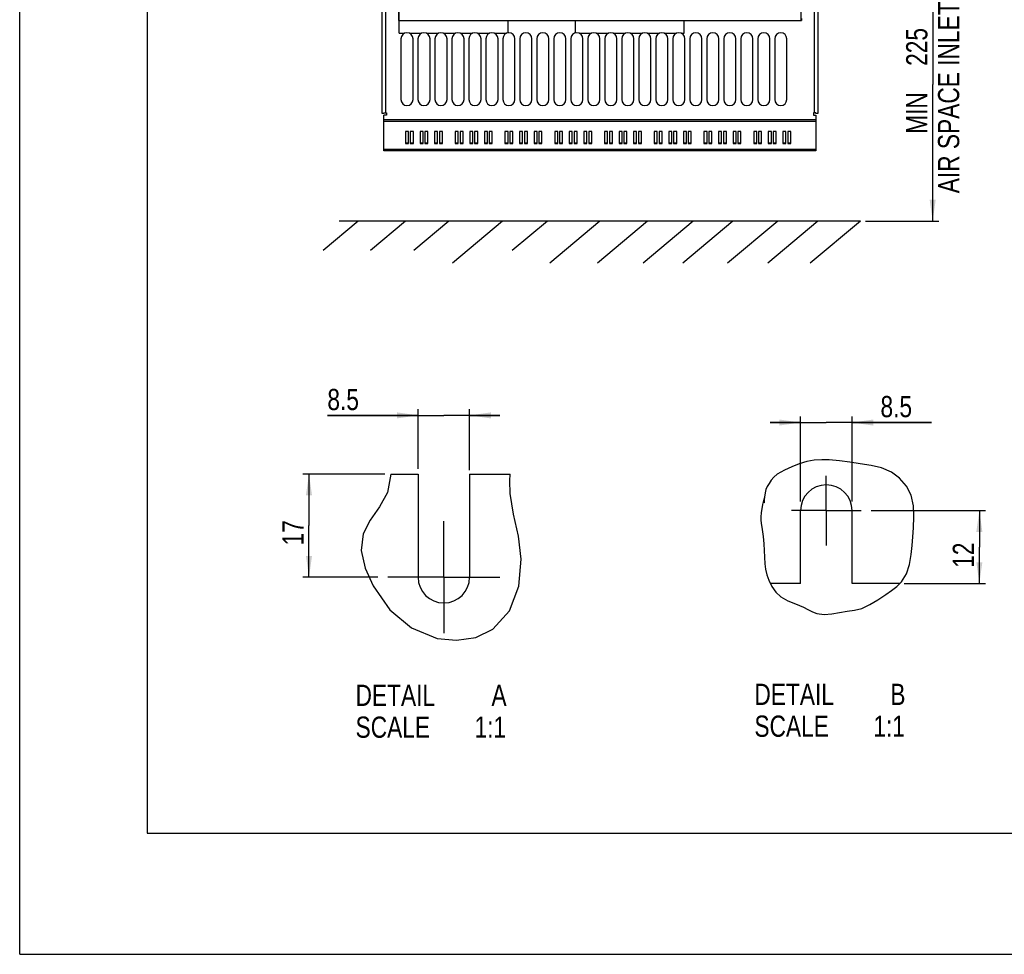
# Model space of a CAD drawing. Extents: x 0 to 594, y 0 to 420.
# Tile 1 of 157: x 0 to 162, y 0 to 154. Entities that reach past the tile are written whole.
import ezdxf

# ---------------------------------------------------------------- set-up
doc = ezdxf.new("R2010")
doc.units = 0
doc.header["$LTSCALE"] = 32.67
doc.linetypes.add('CENTER', pattern=[0.6, 0.375, -0.075, 0.075, -0.075])
doc.layers.get('0').update_dxf_attribs({"linetype": 'CONTINUOUS'})
doc.layers.add('DEFAULT_1', color=7, linetype='CENTER')
doc.styles.get("Standard").update_dxf_attribs({"font": 'txt', "width": 0.8})
doc.dimstyles.get("Standard").update_dxf_attribs({"dimtxt": 2.5, "dimasz": 2.5, "dimexe": 1.25, "dimexo": 0.625, "dimtad": 1, "dimcen": 2.5, "dimazin": 3, "dimtfac": 1, "dimtmove": 0, "dimatfit": 3})

# ---------------------------------------------------------------- blocks, each defined once
blk = doc.blocks.new('_FILLED')
at = {"color": 0, "linetype": 'BYBLOCK'}
blk.add_solid([(0, 0), (-1, 0.143), (-1, -0.143)], dxfattribs=at)
blk = doc.blocks.new('*D0')
at = {"color": 2, "linetype": 'CONTINUOUS'}
for p, q in [((134.03, 165.95), (151.48, 165.95)), ((150.48, 165.95), (150.48, 143.42)), ((150.48, 120.89), (150.48, 143.42)), ((139.38, 120.89), (151.48, 120.89))]:
    blk.add_line(p, q, dxfattribs=at)
at = {"color": 2, "linetype": 'CONTINUOUS', "xscale": 3.5, "yscale": 3.5, "zscale": 3.5}
for p, rotation in [((150.48, 165.95), 90), ((150.48, 120.89), 270)]:
    blk.add_blockref('_FILLED', p, dxfattribs=dict(at, rotation=rotation))
at = {"color": 5, "linetype": 'CONTINUOUS', "width": 0.8}
for s, p in [('AIR SPACE INLET', (154.85, 125.47)), ('225', (149.6, 146.47)), ('MIN ', (149.6, 135.27))]:
    blk.add_text(s, height=3.5, rotation=90, dxfattribs=at).set_placement(p)
blk = doc.blocks.new('*D2')
at = {"color": 2, "linetype": 'CONTINUOUS'}
for p, q in [((65.66, 80.03), (65.66, 89.85)), ((74.16, 79.8), (74.16, 89.85)), ((65.66, 88.85), (50.71, 88.85)), ((50.71, 88.85), (69.91, 88.85)), ((79.16, 88.85), (69.91, 88.85)), ((74.16, 88.85), (79.16, 88.85))]:
    blk.add_line(p, q, dxfattribs=at)
at = {"color": 2, "linetype": 'CONTINUOUS', "xscale": 3.5, "yscale": 3.5, "zscale": 3.5}
blk.add_blockref('_FILLED', (65.66, 88.85), dxfattribs=at)
at = {"color": 2, "linetype": 'CONTINUOUS', "xscale": 3.5, "yscale": 3.5, "zscale": 3.5, "rotation": 180}
blk.add_blockref('_FILLED', (74.16, 88.85), dxfattribs=at)
at = {"color": 5, "linetype": 'CONTINUOUS', "width": 0.8}
blk.add_text('8.5', height=3.5, dxfattribs=at).set_placement((50.71, 89.72))
blk = doc.blocks.new('*D3')
at = {"color": 2, "linetype": 'CONTINUOUS'}
for p, q in [((60.18, 79.18), (46.68, 79.18)), ((47.68, 79.18), (47.68, 70.68)), ((47.68, 62.18), (47.68, 70.68)), ((59.05, 62.18), (46.68, 62.18))]:
    blk.add_line(p, q, dxfattribs=at)
at = {"color": 2, "linetype": 'CONTINUOUS', "xscale": 3.5, "yscale": 3.5, "zscale": 3.5}
for p, rotation in [((47.68, 79.18), 90), ((47.68, 62.18), 270)]:
    blk.add_blockref('_FILLED', p, dxfattribs=dict(at, rotation=rotation))
at = {"color": 5, "linetype": 'CONTINUOUS', "width": 0.8}
blk.add_text('17', height=3.5, rotation=90, dxfattribs=at).set_placement((46.81, 67.41))
blk = doc.blocks.new('*D10')
at = {"color": 2, "linetype": 'CONTINUOUS'}
for p, q in [((140.32, 73.15), (159.17, 73.15)), ((158.17, 73.15), (158.17, 67.15)), ((158.17, 61.15), (158.17, 67.15)), ((145.8, 61.15), (159.17, 61.15))]:
    blk.add_line(p, q, dxfattribs=at)
at = {"color": 2, "linetype": 'CONTINUOUS', "xscale": 3.5, "yscale": 3.5, "zscale": 3.5}
for p, rotation in [((158.17, 73.15), 90), ((158.17, 61.15), 270)]:
    blk.add_blockref('_FILLED', p, dxfattribs=dict(at, rotation=rotation))
at = {"color": 5, "linetype": 'CONTINUOUS', "width": 0.8}
blk.add_text('12', height=3.5, rotation=90, dxfattribs=at).set_placement((157.29, 63.72))
blk = doc.blocks.new('*D11')
at = {"color": 2, "linetype": 'CONTINUOUS'}
for p, q in [((128.69, 87.67), (123.69, 87.67)), ((123.69, 87.67), (132.94, 87.67)), ((128.69, 74.65), (128.69, 88.67)), ((150.27, 87.67), (132.94, 87.67)), ((137.19, 74.65), (137.19, 88.67)), ((137.19, 87.67), (150.27, 87.67))]:
    blk.add_line(p, q, dxfattribs=at)
at = {"color": 2, "linetype": 'CONTINUOUS', "xscale": 3.5, "yscale": 3.5, "zscale": 3.5}
blk.add_blockref('_FILLED', (128.69, 87.67), dxfattribs=at)
at = {"color": 2, "linetype": 'CONTINUOUS', "xscale": 3.5, "yscale": 3.5, "zscale": 3.5, "rotation": 180}
blk.add_blockref('_FILLED', (137.19, 87.67), dxfattribs=at)
at = {"color": 5, "linetype": 'CONTINUOUS', "width": 0.8}
blk.add_text('8.5', height=3.5, dxfattribs=at).set_placement((141.87, 88.55))

msp = doc.modelspace()

# ---------------------------------------------------------------- linework, layer by layer
at = {"color": 7, "linetype": 'CONTINUOUS'}
for p, q in [((0, 0), (0, 420)), ((21, 400), (21, 20)), ((59.734, 138.632), (59.734, 164.962)), ((62.434, 164.601), (62.434, 153.932)), ((62.534, 151.848), (62.534, 164.535)), ((128.734, 165.062), (128.734, 153.932)), ((131.534, 164.962), (131.534, 138.632)), ((128.834, 154.272), (128.834, 153.932)), ((62.434, 153.932), (128.834, 153.932)), ((80.534, 151.927), (80.534, 153.932)), ((91.534, 153.932), (91.534, 151.886)), ((109.534, 151.848), (109.534, 153.932)), ((62.534, 151.848), (63.434, 151.848)), ((62.834, 150.932), (62.834, 140.932)), ((64.234, 151.848), (66.234, 151.848)), ((64.834, 140.932), (64.834, 150.932)), ((65.634, 150.932), (65.634, 140.932)), ((67.034, 151.848), (69.034, 151.848)), ((67.634, 140.932), (67.634, 150.932)), ((68.434, 150.932), (68.434, 140.932)), ((69.834, 151.848), (71.834, 151.848)), ((70.434, 140.932), (70.434, 150.932)), ((71.234, 150.932), (71.234, 140.932)), ((72.634, 151.848), (74.634, 151.848)), ((73.234, 140.932), (73.234, 150.932)), ((74.034, 150.932), (74.034, 140.932)), ((75.434, 151.848), (77.434, 151.848)), ((76.034, 140.932), (76.034, 150.932)), ((76.834, 150.932), (76.834, 140.932)), ((78.234, 151.848), (80.234, 151.848)), ((78.834, 140.932), (78.834, 150.932)), ((79.634, 150.932), (79.634, 140.932)), ((81.634, 140.932), (81.634, 150.932)), ((82.434, 150.932), (82.434, 140.932)), ((84.434, 140.932), (84.434, 150.932)), ((85.234, 150.932), (85.234, 140.932)), ((87.234, 140.932), (87.234, 150.932)), ((88.034, 150.932), (88.034, 140.932)), ((90.034, 140.932), (90.034, 150.932)), ((90.834, 150.932), (90.834, 140.932)), ((92.234, 151.848), (94.234, 151.848)), ((92.834, 140.932), (92.834, 150.932)), ((93.634, 150.932), (93.634, 140.932)), ((95.034, 151.848), (97.034, 151.848)), ((95.634, 140.932), (95.634, 150.932)), ((96.434, 150.932), (96.434, 140.932)), ((97.834, 151.848), (99.834, 151.848)), ((98.434, 140.932), (98.434, 150.932)), ((99.234, 150.932), (99.234, 140.932)), ((100.634, 151.848), (102.634, 151.848)), ((101.234, 140.932), (101.234, 150.932)), ((102.034, 150.932), (102.034, 140.932)), ((103.434, 151.848), (105.434, 151.848)), ((104.034, 140.932), (104.034, 150.932)), ((104.834, 150.932), (104.834, 140.932)), ((106.234, 151.848), (108.234, 151.848)), ((106.834, 140.932), (106.834, 150.932)), ((107.634, 150.932), (107.634, 140.932)), ((109.034, 151.848), (109.534, 151.848)), ((109.634, 140.932), (109.634, 150.932)), ((110.434, 150.932), (110.434, 140.932)), ((112.434, 140.932), (112.434, 150.932)), ((113.234, 150.932), (113.234, 140.932)), ((115.234, 140.932), (115.234, 150.932)), ((116.034, 150.932), (116.034, 140.932)), ((118.034, 140.932), (118.034, 150.932)), ((118.834, 150.932), (118.834, 140.932)), ((120.834, 140.932), (120.834, 150.932)), ((121.634, 150.932), (121.634, 140.932)), ((123.634, 140.932), (123.634, 150.932)), ((124.434, 150.932), (124.434, 140.932)), ((126.434, 140.932), (126.434, 150.932)), ((60.034, 138.632), (59.734, 138.632)), ((60.034, 138.732), (60.434, 138.732)), ((60.034, 138.732), (60.034, 138.632)), ((60.434, 138.332), (60.034, 138.332)), ((60.034, 132.45), (60.034, 138.332)), ((60.434, 138.732), (60.434, 138.332)), ((131.234, 138.732), (130.834, 138.732)), ((130.834, 138.732), (130.834, 138.332)), ((130.834, 138.332), (131.234, 138.332)), ((131.234, 138.632), (131.234, 138.732)), ((131.534, 138.632), (131.234, 138.632)), ((131.234, 138.332), (131.234, 132.45)), ((64.084, 135.654), (63.584, 135.654)), ((63.584, 135.654), (63.584, 133.662)), ((64.084, 133.662), (64.084, 135.654)), ((64.884, 135.654), (64.384, 135.654)), ((64.384, 135.654), (64.384, 133.662)), ((64.884, 133.662), (64.884, 135.654)), ((66.484, 135.654), (65.984, 135.654)), ((65.984, 135.654), (65.984, 133.662)), ((66.484, 133.662), (66.484, 135.654)), ((67.284, 135.654), (66.784, 135.654)), ((66.784, 135.654), (66.784, 133.662)), ((67.284, 133.662), (67.284, 135.654)), ((68.884, 135.654), (68.384, 135.654)), ((68.384, 135.654), (68.384, 133.662)), ((68.884, 133.662), (68.884, 135.654)), ((69.684, 135.654), (69.184, 135.654)), ((69.184, 135.654), (69.184, 133.662)), ((69.684, 133.662), (69.684, 135.654)), ((72.284, 135.654), (71.784, 135.654)), ((71.784, 135.654), (71.784, 133.662)), ((72.284, 133.662), (72.284, 135.654)), ((73.084, 135.654), (72.584, 135.654)), ((72.584, 135.654), (72.584, 133.662)), ((73.084, 133.662), (73.084, 135.654)), ((74.684, 135.654), (74.184, 135.654)), ((74.184, 135.654), (74.184, 133.662)), ((74.684, 133.662), (74.684, 135.654)), ((75.484, 135.654), (74.984, 135.654)), ((74.984, 135.654), (74.984, 133.662)), ((75.484, 133.662), (75.484, 135.654)), ((77.084, 135.654), (76.584, 135.654)), ((76.584, 135.654), (76.584, 133.662)), ((77.084, 133.662), (77.084, 135.654)), ((77.884, 135.654), (77.384, 135.654)), ((77.384, 135.654), (77.384, 133.662)), ((77.884, 133.662), (77.884, 135.654)), ((80.484, 135.654), (79.984, 135.654)), ((79.984, 135.654), (79.984, 133.662)), ((80.484, 133.662), (80.484, 135.654)), ((81.284, 135.654), (80.784, 135.654)), ((80.784, 135.654), (80.784, 133.662)), ((81.284, 133.662), (81.284, 135.654)), ((82.884, 135.654), (82.384, 135.654)), ((82.384, 135.654), (82.384, 133.662)), ((82.884, 133.662), (82.884, 135.654)), ((83.684, 135.654), (83.184, 135.654)), ((83.184, 135.654), (83.184, 133.662)), ((83.684, 133.662), (83.684, 135.654)), ((85.284, 135.654), (84.784, 135.654)), ((84.784, 135.654), (84.784, 133.662)), ((85.284, 133.662), (85.284, 135.654)), ((86.084, 135.654), (85.584, 135.654)), ((85.584, 135.654), (85.584, 133.662)), ((86.084, 133.662), (86.084, 135.654)), ((88.684, 135.654), (88.184, 135.654)), ((88.184, 135.654), (88.184, 133.662)), ((88.684, 133.662), (88.684, 135.654)), ((89.484, 135.654), (88.984, 135.654)), ((88.984, 135.654), (88.984, 133.662)), ((89.484, 133.662), (89.484, 135.654)), ((91.084, 135.654), (90.584, 135.654)), ((90.584, 135.654), (90.584, 133.662)), ((91.084, 133.662), (91.084, 135.654)), ((91.884, 135.654), (91.384, 135.654)), ((91.384, 135.654), (91.384, 133.662)), ((91.884, 133.662), (91.884, 135.654)), ((93.484, 135.654), (92.984, 135.654)), ((92.984, 135.654), (92.984, 133.662)), ((93.484, 133.662), (93.484, 135.654)), ((94.284, 135.654), (93.784, 135.654)), ((93.784, 135.654), (93.784, 133.662)), ((94.284, 133.662), (94.284, 135.654)), ((96.884, 135.654), (96.384, 135.654)), ((96.384, 135.654), (96.384, 133.662)), ((96.884, 133.662), (96.884, 135.654)), ((97.684, 135.654), (97.184, 135.654)), ((97.184, 135.654), (97.184, 133.662)), ((97.684, 133.662), (97.684, 135.654)), ((99.284, 135.654), (98.784, 135.654)), ((98.784, 135.654), (98.784, 133.662)), ((99.284, 133.662), (99.284, 135.654)), ((100.084, 135.654), (99.584, 135.654)), ((99.584, 135.654), (99.584, 133.662)), ((100.084, 133.662), (100.084, 135.654)), ((101.684, 135.654), (101.184, 135.654)), ((101.184, 135.654), (101.184, 133.662)), ((101.684, 133.662), (101.684, 135.654)), ((102.484, 135.654), (101.984, 135.654)), ((101.984, 135.654), (101.984, 133.662)), ((102.484, 133.662), (102.484, 135.654)), ((105.084, 135.654), (104.584, 135.654)), ((104.584, 135.654), (104.584, 133.662)), ((105.084, 133.662), (105.084, 135.654)), ((105.884, 135.654), (105.384, 135.654)), ((105.384, 135.654), (105.384, 133.662)), ((105.884, 133.662), (105.884, 135.654)), ((107.484, 135.654), (106.984, 135.654)), ((106.984, 135.654), (106.984, 133.662)), ((107.484, 133.662), (107.484, 135.654)), ((108.284, 135.654), (107.784, 135.654)), ((107.784, 135.654), (107.784, 133.662)), ((108.284, 133.662), (108.284, 135.654)), ((109.884, 135.654), (109.384, 135.654)), ((109.384, 135.654), (109.384, 133.662)), ((109.884, 133.662), (109.884, 135.654)), ((110.684, 135.654), (110.184, 135.654)), ((110.184, 135.654), (110.184, 133.662)), ((110.684, 133.662), (110.684, 135.654)), ((113.284, 135.654), (112.784, 135.654)), ((112.784, 135.654), (112.784, 133.662)), ((113.284, 133.662), (113.284, 135.654)), ((114.084, 135.654), (113.584, 135.654)), ((113.584, 135.654), (113.584, 133.662)), ((114.084, 133.662), (114.084, 135.654)), ((115.684, 135.654), (115.184, 135.654)), ((115.184, 135.654), (115.184, 133.662)), ((115.684, 133.662), (115.684, 135.654)), ((116.484, 135.654), (115.984, 135.654)), ((115.984, 135.654), (115.984, 133.662)), ((116.484, 133.662), (116.484, 135.654)), ((118.084, 135.654), (117.584, 135.654)), ((117.584, 135.654), (117.584, 133.662)), ((118.084, 133.662), (118.084, 135.654)), ((118.884, 135.654), (118.384, 135.654)), ((118.384, 135.654), (118.384, 133.662)), ((118.884, 133.662), (118.884, 135.654)), ((121.484, 135.654), (120.984, 135.654)), ((120.984, 135.654), (120.984, 133.662)), ((121.484, 133.662), (121.484, 135.654)), ((122.284, 135.654), (121.784, 135.654)), ((121.784, 135.654), (121.784, 133.662)), ((122.284, 133.662), (122.284, 135.654)), ((123.884, 135.654), (123.384, 135.654)), ((123.384, 135.654), (123.384, 133.662)), ((123.884, 133.662), (123.884, 135.654)), ((124.684, 135.654), (124.184, 135.654)), ((124.184, 135.654), (124.184, 133.662)), ((124.684, 133.662), (124.684, 135.654)), ((126.284, 135.654), (125.784, 135.654)), ((125.784, 135.654), (125.784, 133.662)), ((126.284, 133.662), (126.284, 135.654)), ((127.084, 135.654), (126.584, 135.654)), ((126.584, 135.654), (126.584, 133.662)), ((127.084, 133.662), (127.084, 135.654)), ((63.584, 133.812), (64.084, 133.812)), ((63.584, 133.662), (64.084, 133.662)), ((64.384, 133.812), (64.884, 133.812)), ((64.384, 133.662), (64.884, 133.662)), ((65.984, 133.812), (66.484, 133.812)), ((65.984, 133.662), (66.484, 133.662)), ((66.784, 133.812), (67.284, 133.812)), ((66.784, 133.662), (67.284, 133.662)), ((68.384, 133.812), (68.884, 133.812)), ((68.384, 133.662), (68.884, 133.662)), ((69.184, 133.812), (69.684, 133.812)), ((69.184, 133.662), (69.684, 133.662)), ((71.784, 133.812), (72.284, 133.812)), ((71.784, 133.662), (72.284, 133.662)), ((72.584, 133.812), (73.084, 133.812)), ((72.584, 133.662), (73.084, 133.662)), ((74.184, 133.812), (74.684, 133.812)), ((74.184, 133.662), (74.684, 133.662)), ((74.984, 133.812), (75.484, 133.812)), ((74.984, 133.662), (75.484, 133.662)), ((76.584, 133.812), (77.084, 133.812)), ((76.584, 133.662), (77.084, 133.662)), ((77.384, 133.812), (77.884, 133.812)), ((77.384, 133.662), (77.884, 133.662)), ((79.984, 133.812), (80.484, 133.812)), ((79.984, 133.662), (80.484, 133.662)), ((80.784, 133.812), (81.284, 133.812)), ((80.784, 133.662), (81.284, 133.662)), ((82.384, 133.812), (82.884, 133.812)), ((82.384, 133.662), (82.884, 133.662)), ((83.184, 133.812), (83.684, 133.812)), ((83.184, 133.662), (83.684, 133.662)), ((84.784, 133.812), (85.284, 133.812)), ((84.784, 133.662), (85.284, 133.662)), ((85.584, 133.812), (86.084, 133.812)), ((85.584, 133.662), (86.084, 133.662)), ((88.184, 133.812), (88.684, 133.812)), ((88.184, 133.662), (88.684, 133.662)), ((88.984, 133.812), (89.484, 133.812)), ((88.984, 133.662), (89.484, 133.662)), ((90.584, 133.812), (91.084, 133.812)), ((90.584, 133.662), (91.084, 133.662)), ((91.384, 133.812), (91.884, 133.812)), ((91.384, 133.662), (91.884, 133.662)), ((92.984, 133.812), (93.484, 133.812)), ((92.984, 133.662), (93.484, 133.662)), ((93.784, 133.812), (94.284, 133.812)), ((93.784, 133.662), (94.284, 133.662)), ((96.384, 133.812), (96.884, 133.812)), ((96.384, 133.662), (96.884, 133.662)), ((97.184, 133.812), (97.684, 133.812)), ((97.184, 133.662), (97.684, 133.662)), ((98.784, 133.812), (99.284, 133.812)), ((98.784, 133.662), (99.284, 133.662)), ((99.584, 133.812), (100.084, 133.812)), ((99.584, 133.662), (100.084, 133.662)), ((101.184, 133.812), (101.684, 133.812)), ((101.184, 133.662), (101.684, 133.662)), ((101.984, 133.812), (102.484, 133.812)), ((101.984, 133.662), (102.484, 133.662)), ((104.584, 133.812), (105.084, 133.812)), ((104.584, 133.662), (105.084, 133.662)), ((105.384, 133.812), (105.884, 133.812)), ((105.384, 133.662), (105.884, 133.662)), ((106.984, 133.812), (107.484, 133.812)), ((106.984, 133.662), (107.484, 133.662)), ((107.784, 133.812), (108.284, 133.812)), ((107.784, 133.662), (108.284, 133.662)), ((109.384, 133.812), (109.884, 133.812)), ((109.384, 133.662), (109.884, 133.662)), ((110.184, 133.812), (110.684, 133.812)), ((110.184, 133.662), (110.684, 133.662)), ((112.784, 133.812), (113.284, 133.812)), ((112.784, 133.662), (113.284, 133.662)), ((113.584, 133.812), (114.084, 133.812)), ((113.584, 133.662), (114.084, 133.662)), ((115.184, 133.812), (115.684, 133.812)), ((115.184, 133.662), (115.684, 133.662)), ((115.984, 133.812), (116.484, 133.812)), ((115.984, 133.662), (116.484, 133.662)), ((117.584, 133.812), (118.084, 133.812)), ((117.584, 133.662), (118.084, 133.662)), ((118.384, 133.812), (118.884, 133.812)), ((118.384, 133.662), (118.884, 133.662)), ((120.984, 133.812), (121.484, 133.812)), ((120.984, 133.662), (121.484, 133.662)), ((121.784, 133.812), (122.284, 133.812)), ((121.784, 133.662), (122.284, 133.662)), ((123.384, 133.812), (123.884, 133.812)), ((123.384, 133.662), (123.884, 133.662)), ((124.184, 133.812), (124.684, 133.812)), ((124.184, 133.662), (124.684, 133.662)), ((125.784, 133.812), (126.284, 133.812)), ((125.784, 133.662), (126.284, 133.662)), ((126.584, 133.812), (127.084, 133.812)), ((126.584, 133.662), (127.084, 133.662)), ((131.234, 132.45), (60.034, 132.45)), ((55.801, 120.892), (49.996, 116.02)), ((138.558, 120.892), (52.668, 120.892)), ((63.598, 120.892), (57.792, 116.02)), ((70.745, 120.892), (64.939, 116.02)), ((79.581, 120.892), (71.332, 113.97)), ((86.987, 120.892), (81.182, 116.02)), ((95.613, 120.892), (87.365, 113.97)), ((103.49, 120.892), (95.242, 113.97)), ((111.027, 120.892), (102.778, 113.97)), ((117.524, 120.892), (109.275, 113.97)), ((124.931, 120.892), (116.682, 113.97)), ((131.558, 120.892), (123.309, 113.97)), ((138.558, 120.892), (130.31, 113.97)), ((61.161, 79.18), (65.659, 79.18)), ((65.659, 79.18), (65.659, 62.18)), ((74.159, 79.18), (74.159, 62.18)), ((74.159, 79.18), (80.836, 79.18)), ((128.691, 61.153), (128.691, 73.153)), ((137.191, 61.153), (137.191, 73.153)), ((128.691, 61.153), (123.726, 61.153)), ((145.122, 61.153), (137.191, 61.153)), ((21, 20), (573, 20)), ((0, 0), (594, 0))]:
    msp.add_line(p, q, dxfattribs=at)
at = {"color": 9, "linetype": 'CONTINUOUS'}
for p, q in [((60.334, 138.732), (60.334, 160.632)), ((130.934, 160.632), (130.934, 138.732)), ((131.234, 137.566), (60.034, 137.566)), ((131.234, 137.316), (60.034, 137.316)), ((131.234, 132.7), (60.034, 132.7))]:
    msp.add_line(p, q, dxfattribs=at)
at = {"color": 2, "linetype": 'CONTINUOUS'}
for p, q in [((129.739, 81.242), (128.472, 80.879)), ((130.958, 81.446), (129.739, 81.242)), ((132.196, 81.53), (130.958, 81.446)), ((133.437, 81.514), (132.196, 81.53)), ((135.144, 81.367), (133.437, 81.514)), ((136.842, 81.129), (135.144, 81.367)), ((126.041, 79.828), (125.423, 79.503)), ((127.241, 80.395), (126.041, 79.828)), ((128.472, 80.879), (127.241, 80.395)), ((138.549, 80.861), (136.842, 81.129)), ((140.316, 80.583), (138.549, 80.861)), ((142.042, 80.181), (140.316, 80.583)), ((143.662, 79.502), (142.042, 80.181)), ((61.161, 79.18), (60.597, 76.155)), ((80.782, 78.039), (80.836, 79.18)), ((80.829, 75.988), (80.782, 78.039)), ((123.87, 78.189), (123.507, 77.646)), ((124.3, 78.686), (123.87, 78.189)), ((124.836, 79.134), (124.3, 78.686)), ((125.423, 79.503), (124.836, 79.134)), ((145.03, 78.498), (143.662, 79.502)), ((146.148, 77.197), (145.03, 78.498)), ((122.999, 76.623), (122.845, 76.075)), ((123.212, 77.109), (122.999, 76.623)), ((123.507, 77.646), (123.212, 77.109)), ((146.925, 75.695), (146.148, 77.197)), ((60.597, 76.155), (59.323, 73.75)), ((81.396, 72.572), (80.829, 75.988)), ((122.683, 75.25), (122.43, 74.147)), ((122.801, 75.307), (122.683, 75.25)), ((122.72, 74.907), (122.71, 74.541)), ((122.749, 75.355), (122.72, 74.907)), ((122.845, 76.075), (122.749, 75.355)), ((122.751, 74.611), (122.784, 74.973)), ((122.784, 74.973), (122.801, 75.307)), ((147.323, 73.943), (146.925, 75.695)), ((59.323, 73.75), (57.766, 71.553)), ((122.43, 74.147), (122.21, 72.801)), ((122.71, 74.541), (122.721, 74.417)), ((122.721, 74.417), (122.751, 74.611)), ((147.391, 72.124), (147.323, 73.943)), ((57.766, 71.553), (56.584, 69.3)), ((82.19, 68.943), (81.396, 72.572)), ((122.21, 72.801), (122.152, 72.115)), ((122.152, 72.115), (122.16, 71.578)), ((122.16, 71.578), (122.21, 71.096)), ((147.306, 70.295), (147.391, 72.124)), ((122.21, 71.096), (122.364, 70.037)), ((122.364, 70.037), (122.534, 68.877)), ((147.223, 68.834), (147.306, 70.295)), ((56.584, 69.3), (56.307, 66.552)), ((82.668, 65.12), (82.19, 68.943)), ((122.534, 68.877), (122.662, 67.685)), ((147.119, 67.38), (147.223, 68.834)), ((56.307, 66.552), (56.965, 63.637)), ((122.662, 67.685), (122.71, 66.562)), ((122.71, 66.562), (122.733, 65.464)), ((146.958, 65.909), (147.119, 67.38)), ((82.271, 60.688), (82.668, 65.12)), ((122.733, 65.464), (122.801, 64.378)), ((146.665, 64.281), (146.958, 65.909)), ((56.965, 63.637), (58.256, 60.773)), ((122.801, 64.378), (122.936, 63.476)), ((122.936, 63.476), (123.155, 62.58)), ((146.164, 62.73), (146.665, 64.281)), ((123.155, 62.58), (123.463, 61.698)), ((123.463, 61.698), (123.973, 60.643)), ((145.356, 61.384), (146.164, 62.73)), ((58.256, 60.773), (61.026, 56.807)), ((80.728, 56.639), (82.271, 60.688)), ((123.973, 60.643), (124.633, 59.69)), ((143.691, 59.959), (144.585, 60.623)), ((144.585, 60.623), (145.356, 61.384)), ((124.633, 59.69), (125.447, 58.913)), ((125.447, 58.913), (126.608, 58.262)), ((140.142, 57.647), (141.449, 58.453)), ((141.449, 58.453), (142.746, 59.331)), ((142.746, 59.331), (143.691, 59.959)), ((61.026, 56.807), (64.556, 53.808)), ((126.608, 58.262), (127.886, 57.77)), ((127.886, 57.77), (129.171, 57.242)), ((129.171, 57.242), (129.916, 56.845)), ((129.916, 56.845), (130.65, 56.455)), ((137.605, 56.735), (138.778, 57.034)), ((138.778, 57.034), (140.142, 57.647)), ((77.986, 53.583), (80.728, 56.639)), ((130.65, 56.455), (131.399, 56.163)), ((131.399, 56.163), (132.594, 56.031)), ((132.594, 56.031), (133.848, 56.158)), ((133.848, 56.158), (135.123, 56.372)), ((135.123, 56.372), (136.381, 56.547)), ((136.381, 56.547), (137.605, 56.735)), ((64.556, 53.808), (68.79, 52.078)), ((75.177, 52.258), (77.986, 53.583)), ((68.79, 52.078), (72, 51.775)), ((72, 51.775), (75.177, 52.258))]:
    msp.add_line(p, q, dxfattribs=at)
at = {"color": 7, "linetype": 'CONTINUOUS'}
for centre, radius, start, end in [((63.834, 150.932), 1, 0, 180), ((66.634, 150.932), 1, 0, 180), ((69.434, 150.932), 1, 0, 180), ((72.234, 150.932), 1, 0, 180), ((75.034, 150.932), 1, 0, 180), ((77.834, 150.932), 1, 0, 180), ((80.634, 150.932), 1, 0, 180), ((83.434, 150.932), 1, 0, 180), ((86.234, 150.932), 1, 0, 180), ((89.034, 150.932), 1, 0, 180), ((91.834, 150.932), 1, 0, 180), ((94.634, 150.932), 1, 0, 180), ((97.434, 150.932), 1, 0, 180), ((100.234, 150.932), 1, 0, 180), ((103.034, 150.932), 1, 0, 180), ((105.834, 150.932), 1, 0, 180), ((108.634, 150.932), 1, 0, 180), ((111.434, 150.932), 1, 0, 180), ((114.234, 150.932), 1, 0, 180), ((117.034, 150.932), 1, 0, 180), ((119.834, 150.932), 1, 0, 180), ((122.634, 150.932), 1, 0, 180), ((125.434, 150.932), 1, 0, 180), ((63.834, 140.932), 1, 180, 360), ((66.634, 140.932), 1, 180, 360), ((69.434, 140.932), 1, 180, 360), ((72.234, 140.932), 1, 180, 360), ((75.034, 140.932), 1, 180, 360), ((77.834, 140.932), 1, 180, 360), ((80.634, 140.932), 1, 180, 360), ((83.434, 140.932), 1, 180, 360), ((86.234, 140.932), 1, 180, 360), ((89.034, 140.932), 1, 180, 360), ((91.834, 140.932), 1, 180, 360), ((94.634, 140.932), 1, 180, 360), ((97.434, 140.932), 1, 180, 360), ((100.234, 140.932), 1, 180, 360), ((103.034, 140.932), 1, 180, 360), ((105.834, 140.932), 1, 180, 360), ((108.634, 140.932), 1, 180, 360), ((111.434, 140.932), 1, 180, 360), ((114.234, 140.932), 1, 180, 360), ((117.034, 140.932), 1, 180, 360), ((119.834, 140.932), 1, 180, 360), ((122.634, 140.932), 1, 180, 360), ((125.434, 140.932), 1, 180, 360), ((132.941, 73.153), 4.25, 0, 180), ((69.909, 62.18), 4.25, 180, 360)]:
    msp.add_arc(centre, radius, start, end, dxfattribs=at)
at = {"layer": 'DEFAULT_1', "color": 7, "linetype": 'CENTER'}
for p, q in [((132.941, 73.153), (132.941, 78.902)), ((132.941, 73.153), (127.192, 73.153)), ((132.941, 73.153), (132.941, 67.403)), ((132.941, 73.153), (138.691, 73.153)), ((69.909, 62.18), (69.909, 71.431)), ((69.909, 62.18), (60.658, 62.18)), ((69.909, 62.18), (79.159, 62.18)), ((69.909, 62.18), (69.909, 52.93))]:
    msp.add_line(p, q, dxfattribs=at)

# ---------------------------------------------------------------- texts
at = {"color": 5, "linetype": 'CONTINUOUS', "width": 0.8}
for s, p in [('DETAIL  ', (55.356, 40.948)), ('A', (77.756, 40.948)), ('DETAIL  ', (121.093, 41.111)), ('B', (143.493, 41.111)), ('SCALE  ', (55.356, 35.698)), ('1:1', (74.956, 35.698)), ('SCALE  ', (121.093, 35.861)), ('1:1', (140.693, 35.861))]:
    msp.add_text(s, height=3.5, dxfattribs=at).set_placement(p)

# ---------------------------------------------------------------- dimensions: what is measured, and where the dimension line sits
at = {"color": 2, "linetype": 'CONTINUOUS'}
for base, p1, p2, angle, picture, middle in [((150.479, 165.952), (139.38, 120.892), (134.033, 165.952), 90, '*D0', (150.479, 146.473)), ((65.659, 88.847), (74.159, 79.8), (65.659, 80.026), 180, '*D2', (54.91, 91.472)), ((47.682, 62.18), (60.177, 79.18), (59.049, 62.18), 270, '*D3', (45.057, 70.207)), ((158.168, 73.153), (145.802, 61.153), (140.322, 73.153), 90, '*D10', (155.543, 66.515))]:
    dim = msp.add_linear_dim(base=base, p1=p1, p2=p2, angle=angle, dimstyle='Standard', dxfattribs=at)
    dim.commit()
    dim.dimension.update_dxf_attribs({"geometry": picture, "text_midpoint": middle, "dimtype": 128})
dim = msp.add_linear_dim(base=(137.191, 87.672), p1=(128.691, 74.649), p2=(137.191, 74.649), dimstyle='Standard', dxfattribs=at)
dim.commit()
dim.dimension.update_dxf_attribs({"geometry": '*D11', "text_midpoint": (146.073, 90.297), "dimtype": 128})

doc.saveas('drawing.dxf')
